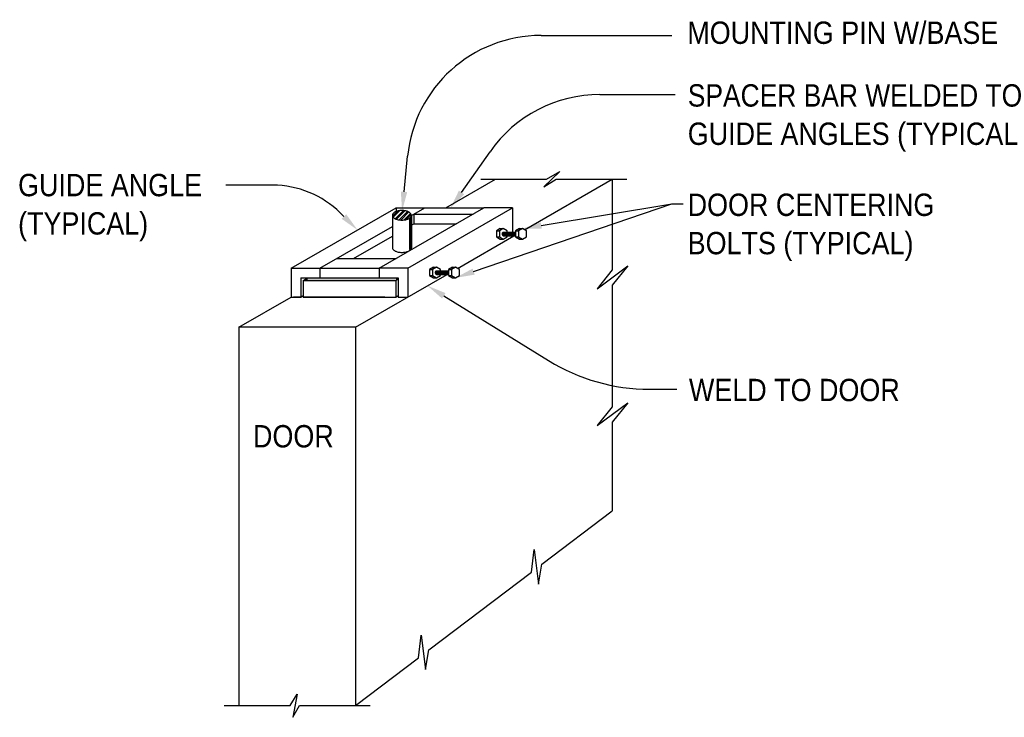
# Model space of a CAD drawing. Extents: x -80 to 3329, y 110 to 2744.
# Tile 5 of 6: x 2342 to 2958, y 1406 to 1843. Entities that reach past the tile are written whole.
import ezdxf
from ezdxf.enums import TextEntityAlignment as Align

# ---------------------------------------------------------------- set-up
doc = ezdxf.new("R2010")
doc.units = 0
doc.header["$LTSCALE"] = 192
doc.header["$MEASUREMENT"] = 0
doc.layers.get('0').update_dxf_attribs({"linetype": 'CONTINUOUS'})
doc.layers.add('MECHANICAL', color=4, linetype='CONTINUOUS')
doc.layers.add('STEEL', color=3, linetype='CONTINUOUS')
doc.styles.add('SX-FRAC', font='SX-FRAC.shx', dxfattribs={"width": 0.9, "height": 14})

# ---------------------------------------------------------------- blocks, each defined once
blk = doc.blocks.new('*X75')
at = {"color": 0}
for p, q in [((129.09, -5.08), (129.65, -4.52)), ((129.16, -5.19), (129.86, -4.49)), ((129.37, -5.34), (130.22, -4.49)), ((129.49, -5.39), (130.38, -4.5)), ((129.78, -5.46), (130.66, -4.58)), ((129.94, -5.47), (130.78, -4.63)), ((130.3, -5.46), (130.97, -4.79)), ((130.52, -5.42), (131.04, -4.9))]:
    blk.add_line(p, q, dxfattribs=at)

msp = doc.modelspace()

# ---------------------------------------------------------------- linework, layer by layer
at = {"color": 1}
for p, q in [((2668.19, 1833.14), (2750.01, 1833.14)), ((2705.04, 1796.12), (2752.05, 1796.12)), ((2582.38, 1735.15), (2584.61, 1757.48)), ((2618.38, 1734.82), (2636.24, 1760.31)), ((2500.23, 1739.34), (2470.73, 1739.34)), ((2625.98, 1685.19), (2750.04, 1727.71)), ((2668.34, 1714.07), (2750.04, 1727.71)), ((2750.04, 1727.71), (2757.22, 1727.71)), ((2544.79, 1719.66), (2542.41, 1722)), ((2607.25, 1670.05), (2672.91, 1629.44)), ((2736.04, 1611.49), (2753.29, 1611.49))]:
    msp.add_line(p, q, dxfattribs=at)
at = {"color": 2}
for p, q in [((2517.77, 1669.28), (2513.24, 1669.28)), ((2570.3, 1669.28), (2519.27, 1669.28))]:
    msp.add_line(p, q, dxfattribs=at)
at = {"color": 1}
for centre, radius, start, end in [((2668.19, 1749.14), 84, 90, 174.29813), ((2705.04, 1712.12), 84, 90, 144.99022), ((2500.23, 1679.34), 60, 45.32613, 90), ((2736.04, 1731.49), 120, 238.26003, 270)]:
    msp.add_arc(centre, radius, start, end, dxfattribs=at)
for points in [[(2584.37, 1734.95), (2580.39, 1735.34), (2581.18, 1723.21)], [(2620.02, 1733.67), (2616.74, 1735.96), (2611.49, 1724.99)], [(2546.19, 1721.08), (2543.38, 1718.23), (2553.32, 1711.22)], [(2668.67, 1712.1), (2668.02, 1716.05), (2656.51, 1712.1)], [(2626.63, 1683.3), (2625.34, 1687.09), (2614.63, 1681.3)], [(2606.2, 1668.35), (2608.31, 1671.75), (2597.05, 1676.36)]]:
    msp.add_solid(points, dxfattribs=at)
at = {"color": 2}
for points in [[(2519.27, 1679.65), (2522.09, 1681.28), (2522.09, 1679.65), (2522.09, 1681.28)], [(2522.09, 1681.28), (2577.28, 1681.28), (2522.09, 1679.65), (2577.28, 1679.65)], [(2577.28, 1681.28), (2578.78, 1681.28), (2577.28, 1680.52), (2578.78, 1680.52)], [(2577.28, 1680.52), (2578.78, 1680.52), (2577.28, 1679.65), (2578.78, 1680.52)], [(2577.28, 1680.52), (2578.78, 1680.52), (2577.28, 1679.65), (2577.28, 1680.52)]]:
    msp.add_solid(points, dxfattribs=at)
at = {"layer": 'MECHANICAL', "color": 2}
for p, q in [((2679.88, 1747.87), (2669.96, 1738.27)), ((2671.62, 1743.12), (2679.88, 1747.87)), ((2608.57, 1725.17), (2639.66, 1743.12)), ((2630.53, 1743.12), (2671.62, 1743.12)), ((2657.73, 1711.4), (2712.67, 1743.12)), ((2669.96, 1738.27), (2677.57, 1743.12)), ((2677.57, 1743.12), (2721.79, 1743.12)), ((2712.67, 1743.12), (2712.67, 1686.31)), ((2511.77, 1687.28), (2577.39, 1725.17)), ((2566.78, 1687.28), (2632.4, 1725.17)), ((2584.78, 1687.28), (2650.4, 1725.17)), ((2587.03, 1720.34), (2595.39, 1725.17)), ((2588.56, 1721.22), (2588.56, 1715.22)), ((2588.56, 1721.22), (2625.57, 1721.22)), ((2595.39, 1725.17), (2632.4, 1725.17)), ((2587.09, 1714.37), (2588.56, 1715.22)), ((2588.56, 1715.22), (2615.18, 1715.22)), ((2529.77, 1687.28), (2575.09, 1713.44)), ((2615.85, 1687.22), (2651.22, 1707.64)), ((2642.68, 1712.1), (2640.23, 1710.68)), ((2640.23, 1710.68), (2640.23, 1706.89)), ((2640.23, 1710.68), (2642.1, 1710.68)), ((2644.55, 1712.1), (2642.1, 1710.68)), ((2642.1, 1710.68), (2642.1, 1706.89)), ((2642.68, 1712.1), (2644.55, 1712.1)), ((2647, 1710.68), (2644.55, 1712.1)), ((2644.55, 1709.94), (2652.18, 1709.94)), ((2644.55, 1707.64), (2652.18, 1707.64)), ((2647, 1709.94), (2647, 1710.68)), ((2647, 1706.89), (2647, 1707.64)), ((2654.63, 1712.1), (2652.18, 1710.68)), ((2652.18, 1710.68), (2654.06, 1710.68)), ((2652.18, 1710.68), (2652.18, 1706.89)), ((2656.51, 1712.1), (2654.06, 1710.68)), ((2654.06, 1710.68), (2654.06, 1706.89)), ((2654.63, 1712.1), (2656.51, 1712.1)), ((2658.96, 1710.68), (2656.51, 1712.1)), ((2658.96, 1706.89), (2658.96, 1710.68)), ((2550.81, 1693.43), (2575.09, 1707.44)), ((2640.23, 1706.89), (2642.68, 1705.48)), ((2640.23, 1706.89), (2642.1, 1706.89)), ((2642.1, 1706.89), (2644.55, 1705.48)), ((2642.68, 1705.48), (2644.55, 1705.48)), ((2644.55, 1705.48), (2647, 1706.89)), ((2652.18, 1706.89), (2654.06, 1706.89)), ((2652.18, 1706.89), (2654.63, 1705.48)), ((2654.06, 1706.89), (2656.51, 1705.48)), ((2654.63, 1705.48), (2656.51, 1705.48)), ((2656.51, 1705.48), (2658.96, 1706.89)), ((2540.42, 1693.43), (2577.42, 1693.43)), ((2529.77, 1687.28), (2566.78, 1687.28)), ((2551.97, 1650.34), (2609.34, 1683.46)), ((2600.8, 1687.92), (2598.35, 1686.51)), ((2598.35, 1686.51), (2600.23, 1686.51)), ((2598.35, 1686.51), (2598.35, 1682.72)), ((2602.68, 1687.92), (2600.23, 1686.51)), ((2600.23, 1686.51), (2600.23, 1682.72)), ((2600.8, 1687.92), (2602.68, 1687.92)), ((2605.13, 1686.51), (2602.68, 1687.92)), ((2602.68, 1685.76), (2610.31, 1685.76)), ((2602.68, 1683.46), (2610.31, 1683.46)), ((2605.13, 1685.76), (2605.13, 1686.51)), ((2605.13, 1682.72), (2605.13, 1683.46)), ((2612.76, 1687.92), (2610.31, 1686.51)), ((2610.31, 1686.51), (2610.31, 1682.72)), ((2610.31, 1686.51), (2612.18, 1686.51)), ((2614.63, 1687.92), (2612.18, 1686.51)), ((2612.18, 1686.51), (2612.18, 1682.72)), ((2612.76, 1687.92), (2614.63, 1687.92)), ((2617.08, 1686.51), (2614.63, 1687.92)), ((2617.08, 1682.72), (2617.08, 1686.51)), ((2703.28, 1674.5), (2722.48, 1688.88)), ((2712.67, 1686.31), (2703.28, 1674.5)), ((2722.48, 1688.88), (2712.67, 1676.65)), ((2517.77, 1681.28), (2529.77, 1681.28)), ((2519.27, 1679.65), (2522.09, 1681.28)), ((2529.77, 1681.28), (2566.78, 1681.28)), ((2566.78, 1681.28), (2578.78, 1681.28)), ((2577.28, 1679.65), (2578.78, 1680.52)), ((2598.35, 1682.72), (2600.23, 1682.72)), ((2598.35, 1682.72), (2600.8, 1681.3)), ((2600.23, 1682.72), (2602.68, 1681.3)), ((2600.8, 1681.3), (2602.68, 1681.3)), ((2602.68, 1681.3), (2605.13, 1682.72)), ((2610.31, 1682.72), (2612.76, 1681.3)), ((2610.31, 1682.72), (2612.18, 1682.72)), ((2612.18, 1682.72), (2614.63, 1681.3)), ((2612.76, 1681.3), (2614.63, 1681.3)), ((2614.63, 1681.3), (2617.08, 1682.72)), ((2712.67, 1676.65), (2712.67, 1600.52)), ((2478.96, 1650.34), (2511.77, 1669.28)), ((2517.77, 1669.28), (2519.27, 1670.15)), ((2577.28, 1669.28), (2578.78, 1670.15)), ((2551.97, 1650.34), (2478.96, 1650.34)), ((2478.96, 1650.34), (2478.96, 1413.42)), ((2551.97, 1650.34), (2551.97, 1413.42)), ((2703.28, 1588.71), (2722.48, 1603.09)), ((2722.48, 1603.09), (2712.67, 1590.86)), ((2712.67, 1600.52), (2703.28, 1588.71)), ((2712.67, 1590.86), (2712.67, 1535.28)), ((2668.67, 1501.91), (2712.67, 1535.28)), ((2662.18, 1496.99), (2663.87, 1511.02)), ((2663.87, 1511.02), (2666.58, 1489.49)), ((2666.58, 1489.49), (2668.67, 1501.91)), ((2597.93, 1448.27), (2662.18, 1496.99)), ((2591.44, 1443.35), (2593.13, 1457.37)), ((2593.13, 1457.37), (2595.84, 1435.85)), ((2551.97, 1413.42), (2591.44, 1443.35)), ((2595.84, 1435.85), (2597.93, 1448.27)), ((2511, 1413.42), (2515.45, 1420.53)), ((2515.45, 1420.53), (2512.78, 1405.98)), ((2469.84, 1413.42), (2511, 1413.42)), ((2512.78, 1405.98), (2516.93, 1413.42)), ((2516.93, 1413.42), (2561.1, 1413.42))]:
    msp.add_line(p, q, dxfattribs=at)
at = {"layer": 'MECHANICAL', "color": 2, "linetype": 'CONTINUOUS'}
for p, q in [((2511.77, 1669.28), (2517.77, 1669.28)), ((2519.27, 1669.28), (2577.28, 1669.28)), ((2578.78, 1669.28), (2584.78, 1669.28))]:
    msp.add_line(p, q, dxfattribs=at)
at = {"layer": 'MECHANICAL', "color": 2}
msp.add_lwpolyline([(2581.04, 1717.47, 0.051506), (2583.44, 1717.72, 0.06536), (2585.25, 1718.35, 0.104388), (2586.62, 1719.45, 0.173676), (2586.99, 1720.47, 0.173676), (2586.62, 1721.49, 0.104388), (2585.25, 1722.59, 0.06536), (2583.44, 1723.22, 0.051506), (2581.04, 1723.47, 0.051506), (2578.63, 1723.22, 0.06536), (2576.83, 1722.59, 0.104388), (2575.45, 1721.49, 0.173676), (2575.09, 1720.47, 0.173676), (2575.45, 1719.45, 0.104388), (2576.83, 1718.35, 0.06536), (2578.63, 1717.72, 0.051506)], format="xyb", close=True, dxfattribs=at)
for points in [[(2644.02, 1708.79, -0.047347), (2644.06, 1709.26, -0.061047), (2644.17, 1709.6, -0.102153), (2644.37, 1709.87, -0.184674), (2644.55, 1709.94, -0.003431), (2644.55, 1709.94, -0.102153)], [(2644.55, 1707.64, -0.003431), (2644.55, 1707.64, -0.184674), (2644.37, 1707.71, -0.102153), (2644.17, 1707.98, -0.061047), (2644.06, 1708.32, -0.047347), (2644.02, 1708.79, -0.047347)], [(2644.42, 1708.79, -0.047347), (2644.46, 1709.26, -0.061047), (2644.58, 1709.6, -0.102153), (2644.77, 1709.87, -0.184674), (2644.95, 1709.94, -0.003431), (2644.95, 1709.94, -0.102153)], [(2644.95, 1707.64, -0.003431), (2644.95, 1707.64, -0.184674), (2644.77, 1707.71, -0.102153), (2644.58, 1707.98, -0.061047), (2644.46, 1708.32, -0.047347), (2644.42, 1708.79, -0.047347)], [(2644.84, 1708.79, -0.047347), (2644.88, 1709.26, -0.061047), (2644.99, 1709.6, -0.102153), (2645.19, 1709.87, -0.184674), (2645.37, 1709.94, -0.003431), (2645.37, 1709.94, -0.102153)], [(2645.37, 1707.64, -0.003431), (2645.37, 1707.64, -0.184674), (2645.19, 1707.71, -0.102153), (2644.99, 1707.98, -0.061047), (2644.88, 1708.32, -0.047347), (2644.84, 1708.79, -0.047347)], [(2645.2, 1708.79, -0.047347), (2645.25, 1709.26, -0.061047), (2645.36, 1709.6, -0.102153), (2645.56, 1709.87, -0.184674), (2645.74, 1709.94, -0.003431), (2645.74, 1709.94, -0.102153)], [(2645.74, 1707.64, -0.003431), (2645.74, 1707.64, -0.184674), (2645.56, 1707.71, -0.102153), (2645.36, 1707.98, -0.061047), (2645.25, 1708.32, -0.047347), (2645.2, 1708.79, -0.047347)], [(2645.6, 1708.79, -0.047347), (2645.64, 1709.26, -0.061047), (2645.76, 1709.6, -0.102153), (2645.96, 1709.87, -0.184674), (2646.13, 1709.94, -0.003431), (2646.14, 1709.94, -0.102153)], [(2646.14, 1707.64, -0.003431), (2646.13, 1707.64, -0.184674), (2645.96, 1707.71, -0.102153), (2645.76, 1707.98, -0.061047), (2645.64, 1708.32, -0.047347), (2645.6, 1708.79, -0.047347)], [(2646, 1708.79, -0.047347), (2646.04, 1709.26, -0.061047), (2646.15, 1709.6, -0.102153), (2646.35, 1709.87, -0.184674), (2646.53, 1709.94, -0.003431), (2646.53, 1709.94, -0.102153)], [(2646.53, 1707.64, -0.003431), (2646.53, 1707.64, -0.184674), (2646.35, 1707.71, -0.102153), (2646.15, 1707.98, -0.061047), (2646.04, 1708.32, -0.047347), (2646, 1708.79, -0.047347)], [(2646.41, 1708.79, -0.047347), (2646.46, 1709.26, -0.061047), (2646.57, 1709.6, -0.102153), (2646.77, 1709.87, -0.184674), (2646.95, 1709.94, -0.003431), (2646.95, 1709.94, -0.102153)], [(2646.95, 1707.64, -0.003431), (2646.95, 1707.64, -0.184674), (2646.77, 1707.71, -0.102153), (2646.57, 1707.98, -0.061047), (2646.46, 1708.32, -0.047347), (2646.41, 1708.79, -0.047347)], [(2646.79, 1708.79, -0.047347), (2646.83, 1709.26, -0.061047), (2646.95, 1709.6, -0.102153), (2647.14, 1709.87, -0.184674), (2647.32, 1709.94, -0.003431), (2647.33, 1709.94, -0.102153)], [(2647.33, 1707.64, -0.003431), (2647.32, 1707.64, -0.184674), (2647.14, 1707.71, -0.102153), (2646.95, 1707.98, -0.061047), (2646.83, 1708.32, -0.047347), (2646.79, 1708.79, -0.047347)], [(2647.22, 1708.79, -0.047347), (2647.26, 1709.26, -0.061047), (2647.37, 1709.6, -0.102153), (2647.57, 1709.87, -0.184674), (2647.75, 1709.94, -0.003431), (2647.75, 1709.94, -0.102153)], [(2647.75, 1707.64, -0.003431), (2647.75, 1707.64, -0.184674), (2647.57, 1707.71, -0.102153), (2647.37, 1707.98, -0.061047), (2647.26, 1708.32, -0.047347), (2647.22, 1708.79, -0.047347)], [(2647.6, 1708.79, -0.047347), (2647.65, 1709.26, -0.061047), (2647.76, 1709.6, -0.102153), (2647.96, 1709.87, -0.184674), (2648.14, 1709.94, -0.003431), (2648.14, 1709.94, -0.102153)], [(2648.14, 1707.64, -0.003431), (2648.14, 1707.64, -0.184674), (2647.96, 1707.71, -0.102153), (2647.76, 1707.98, -0.061047), (2647.65, 1708.32, -0.047347), (2647.6, 1708.79, -0.047347)], [(2648.01, 1708.79, -0.047347), (2648.05, 1709.26, -0.061047), (2648.17, 1709.6, -0.102153), (2648.37, 1709.87, -0.184674), (2648.54, 1709.94, -0.003431), (2648.55, 1709.94, -0.102153)], [(2648.55, 1707.64, -0.003431), (2648.54, 1707.64, -0.184674), (2648.37, 1707.71, -0.102153), (2648.17, 1707.98, -0.061047), (2648.05, 1708.32, -0.047347), (2648.01, 1708.79, -0.047347)], [(2648.41, 1708.79, -0.047347), (2648.45, 1709.26, -0.061047), (2648.56, 1709.6, -0.102153), (2648.76, 1709.87, -0.184674), (2648.94, 1709.94, -0.003431), (2648.94, 1709.94, -0.102153)], [(2648.94, 1707.64, -0.003431), (2648.94, 1707.64, -0.184674), (2648.76, 1707.71, -0.102153), (2648.56, 1707.98, -0.061047), (2648.45, 1708.32, -0.047347), (2648.41, 1708.79, -0.047347)], [(2648.82, 1708.79, -0.047347), (2648.87, 1709.26, -0.061047), (2648.98, 1709.6, -0.102153), (2649.18, 1709.87, -0.184674), (2649.36, 1709.94, -0.003431), (2649.36, 1709.94, -0.102153)], [(2649.36, 1707.64, -0.003431), (2649.36, 1707.64, -0.184674), (2649.18, 1707.71, -0.102153), (2648.98, 1707.98, -0.061047), (2648.87, 1708.32, -0.047347), (2648.82, 1708.79, -0.047347)], [(2649.22, 1708.79, -0.047347), (2649.26, 1709.26, -0.061047), (2649.38, 1709.6, -0.102153), (2649.58, 1709.87, -0.184674), (2649.75, 1709.94, -0.003431), (2649.76, 1709.94, -0.102153)], [(2649.76, 1707.64, -0.003431), (2649.75, 1707.64, -0.184674), (2649.58, 1707.71, -0.102153), (2649.38, 1707.98, -0.061047), (2649.26, 1708.32, -0.047347), (2649.22, 1708.79, -0.047347)], [(2649.64, 1708.79, -0.047347), (2649.68, 1709.26, -0.061047), (2649.79, 1709.6, -0.102153), (2649.99, 1709.87, -0.184674), (2650.17, 1709.94, -0.003431), (2650.17, 1709.94, -0.102153)], [(2650.17, 1707.64, -0.003431), (2650.17, 1707.64, -0.184674), (2649.99, 1707.71, -0.102153), (2649.79, 1707.98, -0.061047), (2649.68, 1708.32, -0.047347), (2649.64, 1708.79, -0.047347)], [(2650.01, 1708.79, -0.047347), (2650.06, 1709.26, -0.061047), (2650.17, 1709.6, -0.102153), (2650.37, 1709.87, -0.184674), (2650.54, 1709.94, -0.003431), (2650.55, 1709.94, -0.102153)], [(2650.55, 1707.64, -0.003431), (2650.54, 1707.64, -0.184674), (2650.37, 1707.71, -0.102153), (2650.17, 1707.98, -0.061047), (2650.06, 1708.32, -0.047347), (2650.01, 1708.79, -0.047347)], [(2650.44, 1708.79, -0.047347), (2650.49, 1709.26, -0.061047), (2650.6, 1709.6, -0.102153), (2650.8, 1709.87, -0.184674), (2650.97, 1709.94, -0.003431), (2650.98, 1709.94, -0.102153)], [(2650.98, 1707.64, -0.003431), (2650.97, 1707.64, -0.184674), (2650.8, 1707.71, -0.102153), (2650.6, 1707.98, -0.061047), (2650.49, 1708.32, -0.047347), (2650.44, 1708.79, -0.047347)], [(2650.83, 1708.79, -0.047347), (2650.87, 1709.26, -0.061047), (2650.98, 1709.6, -0.102153), (2651.18, 1709.87, -0.184674), (2651.36, 1709.94, -0.003431), (2651.36, 1709.94, -0.102153)], [(2651.36, 1707.64, -0.003431), (2651.36, 1707.64, -0.184674), (2651.18, 1707.71, -0.102153), (2650.98, 1707.98, -0.061047), (2650.87, 1708.32, -0.047347), (2650.83, 1708.79, -0.047347)], [(2651.23, 1708.79, -0.047347), (2651.28, 1709.26, -0.061047), (2651.39, 1709.6, -0.102153), (2651.59, 1709.87, -0.184674), (2651.77, 1709.94, -0.003431), (2651.77, 1709.94, -0.102153)], [(2651.77, 1707.64, -0.003431), (2651.77, 1707.64, -0.184674), (2651.59, 1707.71, -0.102153), (2651.39, 1707.98, -0.061047), (2651.28, 1708.32, -0.047347), (2651.23, 1708.79, -0.047347)], [(2651.63, 1708.79, -0.047347), (2651.67, 1709.26, -0.061047), (2651.79, 1709.6, -0.102153), (2651.98, 1709.87, -0.184674), (2652.16, 1709.94, -0.003431), (2652.17, 1709.94, -0.102153)], [(2652.17, 1707.64, -0.003431), (2652.16, 1707.64, -0.184674), (2651.98, 1707.71, -0.102153), (2651.79, 1707.98, -0.061047), (2651.67, 1708.32, -0.047347), (2651.63, 1708.79, -0.047347)], [(2652.05, 1708.79, -0.047347), (2652.09, 1709.26, -0.061047), (2652.2, 1709.6, -0.102153)], [(2652.2, 1707.98, -0.061047), (2652.09, 1708.32, -0.047347), (2652.05, 1708.79, -0.047347)], [(2575.09, 1700.22, 0.173676), (2575.45, 1699.21, 0.104388), (2576.83, 1698.1, 0.06536), (2578.63, 1697.47, 0.051506), (2581.04, 1697.22, 0.051506)], [(2581.04, 1697.21, 0.051506), (2583.44, 1697.46, 0.06536), (2585.25, 1698.09, 0.104388), (2586.62, 1699.2, 0.161281), (2586.99, 1700.14, 0.173676)], [(2602.14, 1684.61, -0.047347), (2602.19, 1685.08, -0.061047), (2602.3, 1685.43, -0.102153), (2602.5, 1685.7, -0.184674), (2602.67, 1685.76, -0.003431), (2602.68, 1685.76, -0.102153)], [(2602.68, 1683.46, -0.003431), (2602.67, 1683.46, -0.184674), (2602.5, 1683.53, -0.102153), (2602.3, 1683.8, -0.061047), (2602.19, 1684.15, -0.047347), (2602.14, 1684.61, -0.047347)], [(2602.54, 1684.61, -0.047347), (2602.59, 1685.08, -0.061047), (2602.7, 1685.43, -0.102153), (2602.9, 1685.7, -0.184674), (2603.08, 1685.76, -0.003431), (2603.08, 1685.76, -0.102153)], [(2603.08, 1683.46, -0.003431), (2603.08, 1683.46, -0.184674), (2602.9, 1683.53, -0.102153), (2602.7, 1683.8, -0.061047), (2602.59, 1684.15, -0.047347), (2602.54, 1684.61, -0.047347)], [(2602.96, 1684.61, -0.047347), (2603.01, 1685.08, -0.061047), (2603.12, 1685.43, -0.102153), (2603.32, 1685.7, -0.184674), (2603.49, 1685.76, -0.003431), (2603.5, 1685.76, -0.102153)], [(2603.5, 1683.46, -0.003431), (2603.49, 1683.46, -0.184674), (2603.32, 1683.53, -0.102153), (2603.12, 1683.8, -0.061047), (2603.01, 1684.15, -0.047347), (2602.96, 1684.61, -0.047347)], [(2603.33, 1684.61, -0.047347), (2603.37, 1685.08, -0.061047), (2603.48, 1685.43, -0.102153), (2603.68, 1685.7, -0.184674), (2603.86, 1685.76, -0.003431), (2603.86, 1685.76, -0.102153)], [(2603.86, 1683.46, -0.003431), (2603.86, 1683.46, -0.184674), (2603.68, 1683.53, -0.102153), (2603.48, 1683.8, -0.061047), (2603.37, 1684.15, -0.047347), (2603.33, 1684.61, -0.047347)], [(2603.72, 1684.61, -0.047347), (2603.77, 1685.08, -0.061047), (2603.88, 1685.43, -0.102153), (2604.08, 1685.7, -0.184674), (2604.26, 1685.76, -0.003431), (2604.26, 1685.76, -0.102153)], [(2604.26, 1683.46, -0.003431), (2604.26, 1683.46, -0.184674), (2604.08, 1683.53, -0.102153), (2603.88, 1683.8, -0.061047), (2603.77, 1684.15, -0.047347), (2603.72, 1684.61, -0.047347)], [(2604.12, 1684.61, -0.047347), (2604.17, 1685.08, -0.061047), (2604.28, 1685.43, -0.102153), (2604.48, 1685.7, -0.184674), (2604.65, 1685.76, -0.003431), (2604.66, 1685.76, -0.102153)], [(2604.66, 1683.46, -0.003431), (2604.65, 1683.46, -0.184674), (2604.48, 1683.53, -0.102153), (2604.28, 1683.8, -0.061047), (2604.17, 1684.15, -0.047347), (2604.12, 1684.61, -0.047347)], [(2604.54, 1684.61, -0.047347), (2604.58, 1685.08, -0.061047), (2604.69, 1685.43, -0.102153), (2604.89, 1685.7, -0.184674), (2605.07, 1685.76, -0.003431), (2605.07, 1685.76, -0.102153)], [(2605.07, 1683.46, -0.003431), (2605.07, 1683.46, -0.184674), (2604.89, 1683.53, -0.102153), (2604.69, 1683.8, -0.061047), (2604.58, 1684.15, -0.047347), (2604.54, 1684.61, -0.047347)], [(2604.91, 1684.61, -0.047347), (2604.96, 1685.08, -0.061047), (2605.07, 1685.43, -0.102153), (2605.27, 1685.7, -0.184674), (2605.45, 1685.76, -0.003431), (2605.45, 1685.76, -0.102153)], [(2605.45, 1683.46, -0.003431), (2605.45, 1683.46, -0.184674), (2605.27, 1683.53, -0.102153), (2605.07, 1683.8, -0.061047), (2604.96, 1684.15, -0.047347), (2604.91, 1684.61, -0.047347)], [(2605.34, 1684.61, -0.047347), (2605.39, 1685.08, -0.061047), (2605.5, 1685.43, -0.102153), (2605.7, 1685.7, -0.184674), (2605.87, 1685.76, -0.003431), (2605.88, 1685.76, -0.102153)], [(2605.88, 1683.46, -0.003431), (2605.87, 1683.46, -0.184674), (2605.7, 1683.53, -0.102153), (2605.5, 1683.8, -0.061047), (2605.39, 1684.15, -0.047347), (2605.34, 1684.61, -0.047347)], [(2605.73, 1684.61, -0.047347), (2605.77, 1685.08, -0.061047), (2605.88, 1685.43, -0.102153), (2606.08, 1685.7, -0.184674), (2606.26, 1685.76, -0.003431), (2606.26, 1685.76, -0.102153)], [(2606.26, 1683.46, -0.003431), (2606.26, 1683.46, -0.184674), (2606.08, 1683.53, -0.102153), (2605.88, 1683.8, -0.061047), (2605.77, 1684.15, -0.047347), (2605.73, 1684.61, -0.047347)], [(2606.13, 1684.61, -0.047347), (2606.18, 1685.08, -0.061047), (2606.29, 1685.43, -0.102153), (2606.49, 1685.7, -0.184674), (2606.67, 1685.76, -0.003431), (2606.67, 1685.76, -0.102153)], [(2606.67, 1683.46, -0.003431), (2606.67, 1683.46, -0.184674), (2606.49, 1683.53, -0.102153), (2606.29, 1683.8, -0.061047), (2606.18, 1684.15, -0.047347), (2606.13, 1684.61, -0.047347)], [(2606.53, 1684.61, -0.047347), (2606.57, 1685.08, -0.061047), (2606.69, 1685.43, -0.102153), (2606.89, 1685.7, -0.184674), (2607.06, 1685.76, -0.003431), (2607.07, 1685.76, -0.102153)], [(2607.07, 1683.46, -0.003431), (2607.06, 1683.46, -0.184674), (2606.89, 1683.53, -0.102153), (2606.69, 1683.8, -0.061047), (2606.57, 1684.15, -0.047347), (2606.53, 1684.61, -0.047347)], [(2606.95, 1684.61, -0.047347), (2606.99, 1685.08, -0.061047), (2607.1, 1685.43, -0.102153), (2607.3, 1685.7, -0.184674), (2607.48, 1685.76, -0.003431), (2607.48, 1685.76, -0.102153)], [(2607.48, 1683.46, -0.003431), (2607.48, 1683.46, -0.184674), (2607.3, 1683.53, -0.102153), (2607.1, 1683.8, -0.061047), (2606.99, 1684.15, -0.047347), (2606.95, 1684.61, -0.047347)], [(2607.34, 1684.61, -0.047347), (2607.39, 1685.08, -0.061047), (2607.5, 1685.43, -0.102153), (2607.7, 1685.7, -0.184674), (2607.88, 1685.76, -0.003431), (2607.88, 1685.76, -0.102153)], [(2607.88, 1683.46, -0.003431), (2607.88, 1683.46, -0.184674), (2607.7, 1683.53, -0.102153), (2607.5, 1683.8, -0.061047), (2607.39, 1684.15, -0.047347), (2607.34, 1684.61, -0.047347)], [(2607.76, 1684.61, -0.047347), (2607.81, 1685.08, -0.061047), (2607.92, 1685.43, -0.102153), (2608.12, 1685.7, -0.184674), (2608.29, 1685.76, -0.003431), (2608.3, 1685.76, -0.102153)], [(2608.3, 1683.46, -0.003431), (2608.29, 1683.46, -0.184674), (2608.12, 1683.53, -0.102153), (2607.92, 1683.8, -0.061047), (2607.81, 1684.15, -0.047347), (2607.76, 1684.61, -0.047347)], [(2608.14, 1684.61, -0.047347), (2608.18, 1685.08, -0.061047), (2608.29, 1685.43, -0.102153), (2608.49, 1685.7, -0.184674), (2608.67, 1685.76, -0.003431), (2608.67, 1685.76, -0.102153)], [(2608.67, 1683.46, -0.003431), (2608.67, 1683.46, -0.184674), (2608.49, 1683.53, -0.102153), (2608.29, 1683.8, -0.061047), (2608.18, 1684.15, -0.047347), (2608.14, 1684.61, -0.047347)], [(2608.56, 1684.61, -0.047347), (2608.61, 1685.08, -0.061047), (2608.72, 1685.43, -0.102153), (2608.92, 1685.7, -0.184674), (2609.1, 1685.76, -0.003431), (2609.1, 1685.76, -0.102153)], [(2609.1, 1683.46, -0.003431), (2609.1, 1683.46, -0.184674), (2608.92, 1683.53, -0.102153), (2608.72, 1683.8, -0.061047), (2608.61, 1684.15, -0.047347), (2608.56, 1684.61, -0.047347)], [(2608.95, 1684.61, -0.047347), (2609, 1685.08, -0.061047), (2609.11, 1685.43, -0.102153), (2609.31, 1685.7, -0.184674), (2609.48, 1685.76, -0.003431), (2609.49, 1685.76, -0.102153)], [(2609.49, 1683.46, -0.003431), (2609.48, 1683.46, -0.184674), (2609.31, 1683.53, -0.102153), (2609.11, 1683.8, -0.061047), (2609, 1684.15, -0.047347), (2608.95, 1684.61, -0.047347)], [(2609.36, 1684.61, -0.047347), (2609.4, 1685.08, -0.061047), (2609.51, 1685.43, -0.102153), (2609.71, 1685.7, -0.184674), (2609.89, 1685.76, -0.003431), (2609.89, 1685.76, -0.102153)], [(2609.89, 1683.46, -0.003431), (2609.89, 1683.46, -0.184674), (2609.71, 1683.53, -0.102153), (2609.51, 1683.8, -0.061047), (2609.4, 1684.15, -0.047347), (2609.36, 1684.61, -0.047347)], [(2609.75, 1684.61, -0.047347), (2609.8, 1685.08, -0.061047), (2609.91, 1685.43, -0.102153), (2610.11, 1685.7, -0.184674), (2610.29, 1685.76, -0.003431), (2610.29, 1685.76, -0.102153)], [(2610.29, 1683.46, -0.003431), (2610.29, 1683.46, -0.184674), (2610.11, 1683.53, -0.102153), (2609.91, 1683.8, -0.061047), (2609.8, 1684.15, -0.047347), (2609.75, 1684.61, -0.047347)], [(2610.17, 1684.61, -0.047347), (2610.22, 1685.08, -0.061047), (2610.33, 1685.43, -0.102153)], [(2610.33, 1683.8, -0.061047), (2610.22, 1684.15, -0.047347), (2610.17, 1684.61, -0.047347)]]:
    msp.add_lwpolyline(points, format="xyb", dxfattribs=at)
at = {"layer": 'STEEL', "color": 2, "linetype": 'CONTINUOUS'}
for p, q in [((2575.09, 1720.47), (2575.09, 1700.22)), ((2577.39, 1725.17), (2577.39, 1722.84)), ((2577.39, 1725.17), (2595.39, 1725.17)), ((2586.99, 1720.46), (2586.99, 1700.14)), ((2650.4, 1725.17), (2632.4, 1725.17)), ((2650.4, 1725.17), (2650.4, 1709.94)), ((2585.79, 1718.09), (2585.79, 1698.98)), ((2586, 1718.83), (2586, 1698.57)), ((2586.21, 1718.43), (2586.21, 1699.31)), ((2586.42, 1719.21), (2586.41, 1698.96)), ((2586.62, 1718.87), (2586.62, 1699.75)), ((2586.78, 1719.68), (2586.78, 1699.42)), ((2511.77, 1687.28), (2511.77, 1669.28)), ((2511.77, 1687.28), (2529.77, 1687.28)), ((2529.77, 1687.28), (2529.77, 1681.28)), ((2584.78, 1687.28), (2566.78, 1687.28)), ((2566.78, 1687.28), (2566.78, 1681.28)), ((2584.78, 1687.28), (2584.78, 1669.28)), ((2517.77, 1681.28), (2517.77, 1669.28)), ((2519.27, 1679.65), (2519.27, 1669.28)), ((2519.27, 1679.65), (2577.28, 1679.65)), ((2577.28, 1679.65), (2577.28, 1669.28)), ((2578.78, 1681.28), (2578.78, 1669.28))]:
    msp.add_line(p, q, dxfattribs=at)

# ---------------------------------------------------------------- block references
at = {"layer": 'MECHANICAL', "color": 2, "xscale": 6, "yscale": 6, "zscale": 6}
msp.add_blockref('*X75', (1800.68, 1750.34), dxfattribs=at)

# ---------------------------------------------------------------- texts
at = {"color": 2, "style": 'SX-FRAC', "width": 0.9}
for s, p in [('MOUNTING PIN W/BASE', (2759.74, 1827.85)), ('SPACER BAR WELDED TO', (2760.04, 1788.57)), ('GUIDE ANGLES (TYPICAL', (2760.04, 1764.57)), ('GUIDE ANGLE', (2340.75, 1732.41)), ('DOOR CENTERING', (2759.97, 1720.06)), ('(TYPICAL)', (2340.75, 1708.41)), ('BOLTS (TYPICAL)', (2759.97, 1696.06)), ('WELD TO DOOR', (2760.77, 1604.04))]:
    msp.add_text(s, height=14, dxfattribs=at).set_placement(p)
msp.add_text('DOOR', height=14, dxfattribs=at).set_placement((2513.11, 1575.06), align=Align.CENTER)

doc.saveas('drawing.dxf')
